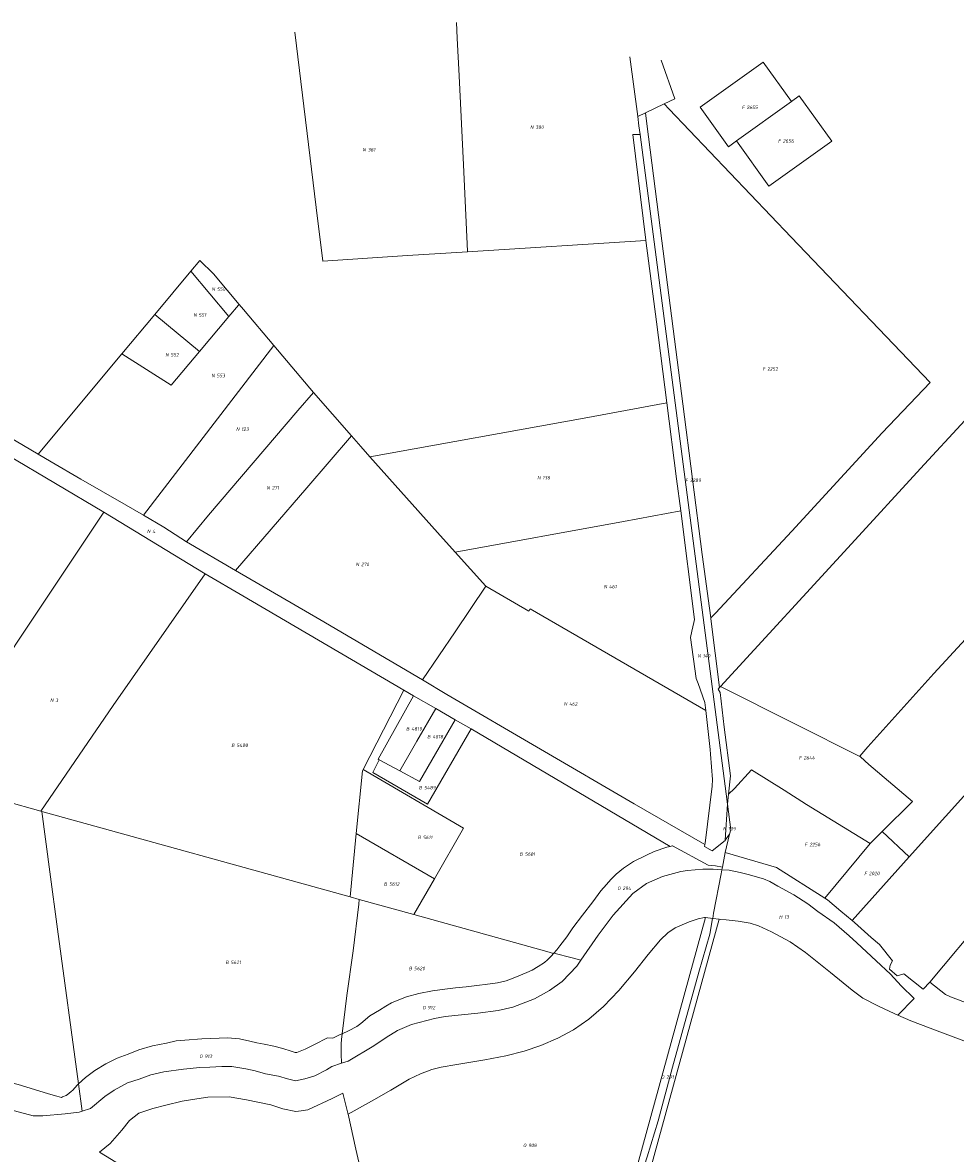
# Model space of a CAD drawing. Header units: metres. Extents: x 199958 to 203813, y 461826 to 464622.
# Tile 8 of 13: x 201109 to 201590, y 463758 to 464341. Entities that reach past the tile are written whole.
import ezdxf
from ezdxf.enums import TextEntityAlignment as Align
from ezdxf.lldxf.tags import DXFTag

# ---------------------------------------------------------------- set-up
doc = ezdxf.new("R2010")
doc.units = ezdxf.units.M
doc.layers.get('0').update_dxf_attribs({"lineweight": 25})
doc.layers.add('B-WE-KG-GRENS_PERCEEL-G', color=150, linetype='KG-PERCEEL', lineweight=18)
doc.layers.add('B-WE-KG-GRENS_PERCEEL-S', color=150, linetype='Continuous', lineweight=25)
doc.styles.add('NLCS-ISO', font='NLCS-ISO.ttf')
doc.styles.get("Standard").update_dxf_attribs({"font": 'NLCS-ISO.ttf'})
tags = doc.linetypes.add('KG-PERCEEL', pattern='A,5.5,-2,["P",Standard,S=1.8,R=0,X=-0.5,Y=-0.9],-2,5.5,-2,[5,NLCS.SHX,S=0.75,R=0,X=0,Y=0],-2', length=19).pattern_tags.tags
tags[6] = DXFTag(74, 10)

# ---------------------------------------------------------------- blocks, each defined once
blk = doc.blocks.new('SKG-PERCEELNUMMER-SO')
at = {"style": 'NLCS-ISO', "oblique": 10, "flags": 1}
for tag, p in [('GEMEENTECODE', (0, 2.55)), ('PERCEELGROOTTE', (0, -2.45))]:
    blk.add_attdef(tag, text='', height=1.8, dxfattribs=at).set_placement(p, align=Align.MIDDLE_CENTER)
at = {"style": 'NLCS-ISO', "oblique": 10}
blk.add_attdef('SECTIE', text='', height=1.8, dxfattribs=at).set_placement((-0.5, 0), align=Align.MIDDLE_RIGHT)
blk.add_attdef('PERCEELNUMMER', text='', height=1.8, dxfattribs=at).set_placement((0.5, 0), align=Align.MIDDLE_LEFT)

msp = doc.modelspace()

# ---------------------------------------------------------------- linework, layer by layer
at = {"layer": 'B-WE-KG-GRENS_PERCEEL-G', "flags": 128}
for points in [[(201249.829, 464335.557), (201260.835, 464245.189), (201264.194, 464217.608), (201307.919, 464220.451), (201338.891, 464222.409)], [(201333.167, 464340.536), (201333.561, 464332.534), (201334.516, 464313.142), (201336.74, 464267.239), (201338.875, 464222.751), (201338.891, 464222.409)], [(201422.62, 464322.961), (201426.637, 464292.165)], [(201440.293, 464298.601), (201445.837, 464301.214), (201438.727, 464321.108)], [(201505.937, 464299.835), (201491.4, 464320.185), (201458.883, 464296.881)], [(201477.523, 464279.513), (201494.204, 464256.136), (201526.684, 464279.397), (201509.991, 464302.734), (201505.937, 464299.835)], [(201430.675, 464294.068), (201440.293, 464298.601)], [(201442.863, 464295.905), (201440.293, 464298.601)], [(201442.863, 464295.905), (201505.734, 464229.967), (201577.496, 464155.005), (201552.656, 464129.116), (201506.063, 464078.358), (201466.81, 464036.078), (201464.274, 464033.704)], [(201458.883, 464296.881), (201473.431, 464276.564), (201477.523, 464279.513)], [(201477.523, 464279.513), (201505.937, 464299.835)], [(201426.637, 464292.165), (201430.675, 464294.068)], [(201426.637, 464292.165), (201427.272, 464287.293), (201427.845, 464282.911)], [(201430.675, 464294.068), (201431.408, 464288.352)], [(201431.408, 464288.352), (201439.151, 464228.009), (201449.905, 464143.942), (201459.935, 464066.399), (201463.684, 464038.65), (201464.274, 464033.704)], [(201424.179, 464282.776), (201427.845, 464282.911)], [(201430.791, 464228.22), (201430.76, 464228.46), (201424.179, 464282.776)], [(201427.845, 464282.911), (201472.276, 463942.956), (201472.979, 463937.578)], [(201338.891, 464222.409), (201430.791, 464228.22)], [(201441.678, 464144.502), (201436.31, 464186.259), (201430.791, 464228.22)], [(201196.086, 464212.368), (201200.721, 464217.922), (201207.752, 464210.994), (201220.983, 464195.217)], [(201177.533, 464190.134), (201196.086, 464212.368)], [(201215.764, 464188.993), (201196.086, 464212.368)], [(201220.667, 464194.841), (201220.983, 464195.217)], [(201220.983, 464195.217), (201223.207, 464192.565), (201238.9, 464174.053)], [(201160.494, 464169.714), (201177.533, 464190.134)], [(201200.548, 464170.928), (201177.533, 464190.134)], [(201215.764, 464188.993), (201220.667, 464194.841)], [(201200.548, 464170.928), (201215.764, 464188.993)], [(201171.716, 464086.53), (201238.9, 464174.053)], [(201238.9, 464174.053), (201259.366, 464149.902)], [(201117.325, 464117.98), (201160.494, 464169.714)], [(201160.494, 464169.714), (201186.025, 464153.604)], [(201186.025, 464153.604), (201200.548, 464170.928)], [(201117.325, 464117.98), (201094.587, 464131.439), (201078.893, 464140.848), (201062.793, 464150.216)], [(201193.906, 464072.92), (201205.27, 464086.617), (201251.359, 464140.55), (201259.366, 464149.902)], [(201278.972, 464127.443), (201259.366, 464149.902)], [(201288.516, 464116.64), (201399.005, 464136.669), (201441.678, 464144.502)], [(201448.804, 464088.825), (201446.724, 464105.356), (201441.68, 464144.488), (201441.678, 464144.502)], [(201572.525, 464110.608), (201595.371, 464135.323)], [(201219.245, 464058.013), (201255.94, 464100.71), (201278.972, 464127.443)], [(201288.516, 464116.64), (201283.759, 464121.96), (201278.972, 464127.443)], [(201101.373, 464117.649), (201151.222, 464088.21)], [(201171.716, 464086.53), (201162.798, 464091.791), (201139.356, 464105.205), (201124.018, 464114.019), (201117.325, 464117.98)], [(201332.481, 464067.535), (201323.315, 464077.721), (201288.516, 464116.64)], [(201469.35, 463998.313), (201536.894, 464071.776), (201572.525, 464110.608)], [(201059.445, 463950.591), (201151.222, 464088.21)], [(201151.222, 464088.21), (201203.44, 464056.406)], [(201193.906, 464072.92), (201182.218, 464080.334), (201171.716, 464086.53)], [(201448.804, 464088.825), (201419.339, 464083.388), (201332.481, 464067.535)], [(201455.852, 464032.822), (201448.804, 464088.825)], [(201193.906, 464072.92), (201219.245, 464058.013)], [(201348.342, 464049.909), (201332.481, 464067.535)], [(201203.44, 464056.406), (201156.087, 463988.492), (201118.676, 463934.033)], [(201203.44, 464056.406), (201223.016, 464045.064), (201305.979, 463996.364)], [(201219.245, 464058.013), (201262.677, 464032.767), (201315.609, 464001.699)], [(201332.395, 464026.437), (201348.342, 464049.909)], [(201348.342, 464049.909), (201370.418, 464037.02)], [(201370.418, 464037.02), (201371.17, 464038.341), (201461.712, 463985.878)], [(201609.954, 464038.136), (201579.437, 464004.93), (201545.405, 463967.106), (201541.174, 463962.331), (201541.493, 463962.046)], [(201455.852, 464032.822), (201455.502, 464031.244), (201454.555, 464026.713), (201453.89, 464023.531)], [(201464.274, 464033.704), (201464.344, 464033.117)], [(201464.344, 464033.117), (201468.768, 463997.68)], [(201315.609, 464001.699), (201332.395, 464026.437)], [(201461.712, 463985.878), (201461.225, 463990.005), (201457.771, 463999.769), (201456.863, 464002.334), (201453.89, 464023.531)], [(201315.609, 464001.699), (201328.256, 463994.223), (201424.875, 463937.713), (201461.251, 463916.728)], [(201468.768, 463997.68), (201468.164, 463996.94), (201469.082, 463995.13)], [(201468.768, 463997.68), (201469.35, 463998.313)], [(201507.332, 463979.218), (201469.35, 463998.313)], [(201305.979, 463996.364), (201285.011, 463955.519)], [(201311.034, 463993.397), (201292.709, 463960.771)], [(201305.979, 463996.364), (201311.034, 463993.397)], [(201311.034, 463993.397), (201322.487, 463986.876)], [(201469.082, 463995.13), (201471.302, 463977.333)], [(201641.674, 463993.642), (201566.69, 463910.505)], [(201312.727, 463969.997), (201322.487, 463986.876)], [(201322.487, 463986.876), (201332.523, 463981.163)], [(201461.251, 463916.728), (201461.352, 463917.541), (201464.976, 463946.957), (201465.207, 463950.314), (201464.165, 463963.395), (201464.084, 463965.775), (201461.712, 463985.878)], [(201332.523, 463981.163), (201314.044, 463949.219)], [(201332.523, 463981.163), (201340.675, 463976.358)], [(201289.982, 463953.977), (201318.226, 463937.539), (201340.675, 463976.358)], [(201340.675, 463976.358), (201443.346, 463915.849)], [(201471.302, 463977.333), (201474.413, 463952.221)], [(201541.493, 463962.046), (201507.332, 463979.218)], [(201309.869, 463965.316), (201312.618, 463970.068)], [(201312.727, 463969.997), (201312.618, 463970.068)], [(201303.888, 463954.718), (201309.976, 463965.241)], [(201309.976, 463965.241), (201309.869, 463965.316)], [(201541.493, 463962.046), (201545.863, 463958.134), (201568.371, 463939.051)], [(201293.284, 463960.46), (201289.982, 463953.977)], [(201292.709, 463960.771), (201293.284, 463960.46)], [(201293.284, 463960.46), (201303.888, 463954.718)], [(201059.445, 463950.591), (201063.413, 463949.487), (201118.676, 463934.033)], [(201285.011, 463955.519), (201284.637, 463954.79), (201281.45, 463922.443)], [(201321.814, 463899.189), (201336.852, 463925.289), (201285.011, 463955.519)], [(201303.888, 463954.718), (201314.044, 463949.219)], [(201473.48, 463942.694), (201476.543, 463945.668), (201485.392, 463955.31)], [(201474.413, 463952.221), (201473.48, 463942.694)], [(201513.78, 463937.509), (201502.137, 463944.823), (201485.392, 463955.31)], [(201473.48, 463942.694), (201472.979, 463937.578)], [(201552.682, 463923.438), (201568.371, 463939.051)], [(201118.676, 463934.033), (201119.234, 463933.878)], [(201119.234, 463933.878), (201278.232, 463889.781)], [(201119.234, 463933.878), (201123.327, 463902.76), (201127.35, 463873.197)], [(201471.81, 463919.053), (201472.979, 463937.578)], [(201472.979, 463937.578), (201474.707, 463924.356), (201474.062, 463922.141)], [(201513.78, 463937.509), (201546.59, 463917.282)], [(201281.45, 463922.443), (201278.232, 463889.781)], [(201281.45, 463922.443), (201321.814, 463899.189)], [(201471.74, 463912.643), (201474.062, 463922.141)], [(201471.81, 463919.053), (201474.062, 463922.141)], [(201546.59, 463917.282), (201552.682, 463923.438)], [(201552.682, 463923.438), (201566.69, 463910.505)], [(201383.384, 463860.846), (201384.879, 463862.53), (201386.503, 463864.571), (201390.012, 463869.269), (201393.252, 463873.814), (201398.157, 463880.377), (201403.498, 463887.253), (201407.668, 463892.966), (201410.46, 463896.24), (201412.706, 463898.847), (201415.49, 463901.477), (201419.378, 463904.618), (201424.518, 463908.076), (201431.134, 463911.288), (201435.042, 463913.201), (201441.648, 463915.483), (201443.346, 463915.849)], [(201443.346, 463915.849), (201444.331, 463916.061), (201444.504, 463916.099)], [(201470.319, 463905.16), (201466.786, 463905.885), (201463.041, 463906.067), (201444.504, 463916.099)], [(201461.131, 463915.748), (201464.96, 463913.495), (201471.713, 463918.919), (201471.81, 463919.053)], [(201461.131, 463915.748), (201461.251, 463916.728)], [(201523.077, 463889.172), (201546.59, 463917.282)], [(201470.319, 463905.16), (201471.74, 463912.643)], [(201471.74, 463912.643), (201498.175, 463904.949), (201523.077, 463889.172)], [(201566.69, 463910.505), (201537.181, 463877.669)], [(201397.211, 463857.115), (201406.287, 463870.143), (201414.014, 463880.385), (201424.077, 463891.527), (201431.085, 463896.738), (201439.351, 463900.332), (201448.875, 463902.848), (201452.289, 463903.387), (201460.196, 463904.106), (201465.587, 463904.106), (201470.052, 463903.751)], [(201465.309, 463878.71), (201465.795, 463881.327), (201469.673, 463901.757), (201470.052, 463903.751)], [(201470.052, 463903.751), (201470.319, 463905.16)], [(201470.052, 463903.751), (201473.755, 463903.572), (201479.406, 463902.382), (201483.582, 463901.419), (201491.513, 463899.089), (201494.735, 463897.8), (201498.932, 463895.356), (201501.209, 463894.2), (201507.217, 463890.843), (201514.346, 463886.22), (201519.607, 463882.306), (201527.985, 463876.393), (201535.766, 463869.727), (201539.614, 463866.13), (201549.674, 463856.858), (201557.066, 463849.901), (201562.51, 463843.911), (201569.211, 463837.472), (201560.856, 463828.882)], [(201311.136, 463880.655), (201321.814, 463899.189)], [(201577.373, 463845.862), (201606.323, 463880.564), (201623.574, 463899.537)], [(201282.922, 463888.48), (201282.851, 463885.97), (201279.85, 463862.013), (201276.521, 463838.958), (201274.139, 463819.275)], [(201278.232, 463889.781), (201282.922, 463888.48)], [(201282.922, 463888.48), (201311.136, 463880.655)], [(201523.077, 463889.172), (201524.546, 463888.241), (201531.407, 463882.423), (201537.181, 463877.669)], [(201311.136, 463880.655), (201379.772, 463861.62), (201383.221, 463860.662)], [(200772.778, 463874.832), (200774.11, 463874.276), (200775.548, 463874.096), (200779.501, 463874.096), (200783.275, 463873.737), (200787.228, 463873.018), (200795.494, 463871.041), (200804.299, 463868.885), (200807.534, 463867.807), (200811.847, 463866.01), (200815.62, 463864.572), (200820.293, 463863.494), (200824.246, 463862.775), (200827.301, 463862.416), (200830.176, 463861.517), (200833.231, 463860.259), (200855.154, 463853.611), (200861.982, 463851.993), (200873.303, 463849.298), (200881.03, 463848.04), (200886.421, 463847.141), (200891.633, 463846.063), (200899.899, 463844.266), (200908.524, 463841.93), (200916.79, 463839.055), (200945.003, 463830.609), (200963.691, 463824.5), (200982.739, 463818.929), (200989.568, 463816.593), (200997.654, 463813.718), (201003.584, 463811.921), (201028.023, 463804.912), (201057.134, 463795.388), (201080.135, 463787.661), (201105.113, 463779.575), (201114.817, 463776.88), (201119.849, 463776.88), (201131.349, 463777.958), (201138.537, 463778.856), (201140.078, 463779.337)], [(201277.295, 463777.745), (201289.362, 463784.454), (201299.294, 463790.223), (201308.738, 463795.806), (201314.638, 463798.571), (201320.47, 463800.767), (201325.32, 463802.063), (201333.254, 463803.448), (201347.85, 463805.841), (201358.645, 463807.905), (201368.125, 463810.262), (201376.626, 463813.184), (201385.449, 463816.913), (201393.495, 463821.191), (201401.436, 463826.841), (201409.036, 463833.32), (201416.864, 463841.589), (201424.925, 463851.124), (201432.091, 463860.095), (201438.331, 463867.645), (201442.084, 463871.239), (201445.887, 463873.864), (201453.149, 463876.968), (201457.818, 463878.496), (201461.142, 463879.175), (201461.625, 463879.121)], [(201410.209, 463665.694), (201416.701, 463689.307), (201428.134, 463730.895), (201468.655, 463878.284)], [(201461.625, 463879.121), (201418.105, 463720.824)], [(201418.105, 463720.824), (201427.389, 463742.829), (201431.586, 463755.772), (201437.183, 463774.313), (201444.53, 463801.949), (201458.173, 463850.924), (201463.813, 463870.645), (201465.289, 463878.605), (201465.309, 463878.71)], [(201461.625, 463879.121), (201465.309, 463878.71)], [(201465.309, 463878.71), (201468.655, 463878.284)], [(201468.655, 463878.284), (201469.162, 463878.22), (201472.265, 463877.964), (201478.461, 463877.338), (201484.652, 463876.323), (201489.018, 463874.94), (201495.602, 463871.833), (201505.23, 463866.577), (201513.133, 463861.074), (201526.077, 463850.796), (201537.226, 463841.728), (201542.796, 463837.516), (201550.486, 463833.663), (201556.748, 463830.661), (201560.856, 463828.882)], [(201537.181, 463877.669), (201538.435, 463876.566), (201547.091, 463868.916), (201551.318, 463865.293), (201557.977, 463856.818), (201556.812, 463854.551), (201556.505, 463852.558), (201560.458, 463849.095), (201563.891, 463850.197), (201573.869, 463842.26), (201577.373, 463845.862)], [(201127.35, 463873.197), (201138.211, 463793.375)], [(201273.924, 463804.026), (201277.264, 463805.092), (201290.561, 463812.999), (201296.851, 463817.312), (201302.781, 463820.905), (201309.969, 463823.96), (201321.829, 463827.015), (201327.399, 463828.093), (201344.111, 463829.89), (201354.713, 463831.148), (201362.261, 463832.945), (201373.402, 463837.258), (201381.129, 463841.571), (201387.598, 463846.243), (201395.145, 463854.15), (201397.211, 463857.115)], [(201358.705, 463846.57), (201363.202, 463848.18), (201369.459, 463850.748), (201372.258, 463851.946), (201375.368, 463853.994), (201378.521, 463855.994), (201380.032, 463857.394), (201382.09, 463859.387), (201383.221, 463860.662)], [(201383.221, 463860.662), (201383.384, 463860.846)], [(201383.384, 463860.846), (201392.774, 463858.312), (201397.211, 463857.115)], [(201274.139, 463819.275), (201277.406, 463820.759), (201281.675, 463822.99), (201283.786, 463824.493), (201288.496, 463828.508), (201293.465, 463831.373), (201296.695, 463833.431), (201299.714, 463835.117), (201302.639, 463836.455), (201307.421, 463838.193), (201313.792, 463840.039), (201320.748, 463841.386), (201327.132, 463842.288), (201332.697, 463842.916), (201338.166, 463843.428), (201345.016, 463844.363), (201347.893, 463844.673), (201354.37, 463845.44), (201358.705, 463846.57)], [(201577.373, 463845.862), (201585.338, 463839.526), (201587.955, 463838.318), (201598.423, 463834.293), (201612.514, 463828.455), (201617.003, 463826.788)], [(201560.856, 463828.882), (201567.564, 463825.978), (201582.485, 463820.199), (201606.699, 463811.161), (201627.324, 463803.966), (201628.27, 463803.638)], [(201277.295, 463777.745), (201277.175, 463778.286), (201274.576, 463788.59), (201268.979, 463785.855), (201256.444, 463780.064), (201252.96, 463779.461), (201250.283, 463779.181), (201243.539, 463780.519), (201237.336, 463782.514), (201224.905, 463785.148), (201215.983, 463786.638), (201204.923, 463786.522), (201199.287, 463785.767), (201191.598, 463784.479), (201183.224, 463782.428), (201176.481, 463780.751), (201169.33, 463778.305), (201164.452, 463774.492), (201160.563, 463769.552), (201154.519, 463762.609), (201148.971, 463758.219), (201160.472, 463751.125), (201157.956, 463750.078), (201152.016, 463746.695), (201146.867, 463744.423), (201142.686, 463742.909), (201139.093, 463742.173), (201135.3, 463742.001), (201131.392, 463742.362), (201116.925, 463745.874), (201098.722, 463750.501), (201089.169, 463753.072), (201078.997, 463756.365), (201064.941, 463761.507), (201052.363, 463765.7), (201035.111, 463770.981), (201014.852, 463776.778), (201000.515, 463781.212), (200985.255, 463785.92), (200967.475, 463790.675), (200952.649, 463794.81), (200940.778, 463798.878), (200925.548, 463804.23), (200915.75, 463808.097), (200906.921, 463811.208), (200896.212, 463814.28), (200885.842, 463816.703), (200874.288, 463819.135), (200865.586, 463820.981), (200847.477, 463825.829)], [(201138.211, 463793.375), (201141.869, 463796.626), (201146.643, 463800.334), (201152.241, 463803.75), (201158.135, 463806.62), (201163.78, 463808.77), (201169.226, 463810.988), (201176.297, 463813.087), (201183.498, 463814.411), (201188.581, 463815.58), (201195.242, 463816.074), (201199.559, 463816.412), (201201.843, 463816.669), (201206.444, 463816.757), (201210.675, 463816.982), (201215.05, 463817.141), (201221.255, 463816.549), (201226.635, 463815.403), (201230.206, 463814.547), (201234.004, 463813.83), (201238.859, 463812.857), (201243.66, 463811.574), (201247.918, 463810.329), (201249.997, 463809.638), (201250.804, 463809.496), (201250.836, 463809.493), (201255.138, 463811.367), (201257.527, 463812.468), (201259.987, 463813.682), (201266.654, 463817.048), (201269.385, 463816.896), (201272.808, 463818.67), (201274.139, 463819.275)], [(201274.139, 463819.275), (201273.783, 463816.337), (201273.653, 463814.01), (201273.597, 463811.679), (201273.61, 463809.349), (201273.701, 463807.017), (201273.769, 463805.896), (201273.924, 463804.026)], [(201035.425, 463815.098), (201042.352, 463813.171), (201050.953, 463810.096), (201058.286, 463807.508), (201063.892, 463805.762), (201070.462, 463804.043), (201077.707, 463802.051), (201085.919, 463799.371), (201097.808, 463795.312), (201106.997, 463793.044), (201115.543, 463790.444), (201122.623, 463788.213), (201126.935, 463787.05), (201129.469, 463786.413), (201129.995, 463786.637), (201131.866, 463787.468), (201133.26, 463788.46), (201134.556, 463789.572), (201135.102, 463790.04), (201137.661, 463792.887), (201138.211, 463793.375)], [(201140.078, 463779.337), (201144.288, 463780.653), (201151.835, 463786.943), (201156.507, 463790.177), (201163.515, 463793.951), (201169.445, 463795.748), (201175.555, 463798.084), (201182.204, 463799.522), (201192.267, 463800.959), (201200.713, 463801.858), (201205.924, 463802.037), (201212.034, 463802.397), (201217.245, 463802.397), (201224.433, 463801.139), (201229.284, 463800.061), (201234.675, 463798.623), (201241.324, 463797.365), (201245.996, 463795.928), (201250.129, 463795.029), (201254.981, 463795.928), (201260.013, 463797.545), (201266.123, 463800.6), (201268.818, 463802.397), (201273.924, 463804.026)], [(201138.211, 463793.375), (201140.078, 463779.337)], [(201277.295, 463777.745), (201281.297, 463759.758), (201283.789, 463748.614), (201286.988, 463734.425), (201288.122, 463729.443), (201289.039, 463724.553), (201289.765, 463721.057), (201290.054, 463718.456), (201290.219, 463715.825), (201290.195, 463713.935), (201290.078, 463712.046), (201289.489, 463710.331), (201290.055, 463710.063), (201289.721, 463708.328)]]:
    msp.add_lwpolyline(points, dxfattribs=at)

# ---------------------------------------------------------------- block references
at = {"layer": 'B-WE-KG-GRENS_PERCEEL-S'}
for p, values in [((201482.286, 464296.869), {'PERCEELNUMMER': '2655', 'SECTIE': 'F'}), ((201373.377, 464286.657), {'PERCEELNUMMER': '380', 'SECTIE': 'N'}), ((201500.938, 464279.498), {'PERCEELNUMMER': '2656', 'SECTIE': 'F'}), ((201286.897, 464274.971), {'PERCEELNUMMER': '381', 'SECTIE': 'N'}), ((201209.114, 464203.148), {'PERCEELNUMMER': '550', 'SECTIE': 'N'}), ((201199.666, 464189.763), {'PERCEELNUMMER': '551', 'SECTIE': 'N'}), ((201185.179, 464169.293), {'PERCEELNUMMER': '552', 'SECTIE': 'N'}), ((201492.899, 464161.94), {'PERCEELNUMMER': '2252', 'SECTIE': 'F'}), ((201208.956, 464158.585), {'PERCEELNUMMER': '553', 'SECTIE': 'N'}), ((201221.693, 464130.935), {'PERCEELNUMMER': '123', 'SECTIE': 'N'}), ((201377.021, 464105.882), {'PERCEELNUMMER': '138', 'SECTIE': 'N'}), ((201453.065, 464104.585), {'PERCEELNUMMER': '2289', 'SECTIE': 'F'}), ((201237.413, 464100.694), {'PERCEELNUMMER': '271', 'SECTIE': 'N'}), ((201175.744, 464078.31), {'PERCEELNUMMER': '4', 'SECTIE': 'N'}), ((201283.42, 464061.198), {'PERCEELNUMMER': '270', 'SECTIE': 'N'}), ((201411.306, 464049.761), {'PERCEELNUMMER': '461', 'SECTIE': 'N'}), ((201459.67, 464014.038), {'PERCEELNUMMER': '140', 'SECTIE': 'N'}), ((201125.768, 463991.211), {'PERCEELNUMMER': '3', 'SECTIE': 'N'}), ((201390.735, 463989.276), {'PERCEELNUMMER': '462', 'SECTIE': 'N'}), ((201309.366, 463976.419), {'PERCEELNUMMER': '4819', 'SECTIE': 'B'}), ((201219.201, 463967.972), {'PERCEELNUMMER': '5480', 'SECTIE': 'B'}), ((201320.245, 463972.39), {'PERCEELNUMMER': '4818', 'SECTIE': 'B'}), ((201511.687, 463961.503), {'PERCEELNUMMER': '2644', 'SECTIE': 'F'}), ((201315.946, 463946.141), {'PERCEELNUMMER': '5489', 'SECTIE': 'B'}), ((201315.345, 463920.458), {'PERCEELNUMMER': '5611', 'SECTIE': 'B'}), ((201472.805, 463924.925), {'PERCEELNUMMER': '139', 'SECTIE': 'N'}), ((201514.711, 463916.811), {'PERCEELNUMMER': '2256', 'SECTIE': 'F'}), ((201367.932, 463911.856), {'PERCEELNUMMER': '5601', 'SECTIE': 'B'}), ((201545.4, 463901.877), {'PERCEELNUMMER': '2020', 'SECTIE': 'F'}), ((201297.907, 463896.405), {'PERCEELNUMMER': '5612', 'SECTIE': 'B'}), ((201418.321, 463894.252), {'PERCEELNUMMER': '294', 'SECTIE': 'O'}), ((201501.725, 463879.365), {'PERCEELNUMMER': '13', 'SECTIE': 'H'}), ((201216.184, 463856.036), {'PERCEELNUMMER': '5621', 'SECTIE': 'B'}), ((201310.763, 463852.899), {'PERCEELNUMMER': '5620', 'SECTIE': 'B'}), ((201317.786, 463832.728), {'PERCEELNUMMER': '912', 'SECTIE': 'O'}), ((201202.736, 463807.626), {'PERCEELNUMMER': '913', 'SECTIE': 'O'}), ((201440.871, 463796.969), {'PERCEELNUMMER': '291', 'SECTIE': 'O'}), ((201369.694, 463761.675), {'PERCEELNUMMER': '908', 'SECTIE': 'O'})]:
    msp.add_blockref('SKG-PERCEELNUMMER-SO', p, dxfattribs=at).add_auto_attribs(values)

doc.saveas('drawing.dxf')
